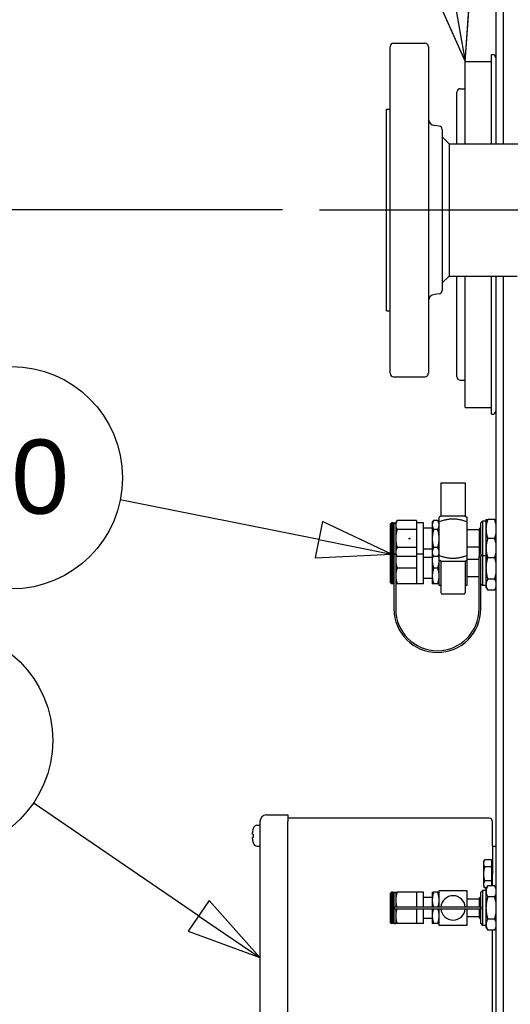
# Paper-space layout 'SHEET_3' of a CAD drawing. Header units: inches. Extents: x 3 to 360, y 8 to 227.
# Tile 92 of 117: x 181 to 190, y 177 to 195. Entities that reach past the tile are written whole.
import ezdxf

# ---------------------------------------------------------------- set-up
doc = ezdxf.new("R2010")
doc.units = ezdxf.units.IN
doc.header["$LTSCALE"] = 10.666667
doc.header["$MEASUREMENT"] = 0
doc.linetypes.add('CHAIN', pattern=[0.7087, 0.4724, -0.0591, 0.1181, -0.0591])
doc.layers.get('0').update_dxf_attribs({"lineweight": 25})
doc.layers.get('DEFPOINTS').update_dxf_attribs({"lineweight": 25})
doc.layers.add('CENTER', color=7, linetype='CHAIN', lineweight=25)
doc.layers.add('DIMEN', color=7, linetype='Continuous', lineweight=25)
doc.styles.add('Current-ANSI', font='arial.ttf')
doc.styles.get("Standard").update_dxf_attribs({"font": 'arial.ttf'})
doc.dimstyles.new('DEFAULT-ANSI', dxfattribs={"dimscale": 10.666667, "dimtxt": 0.125, "dimasz": 0.1875, "dimexe": 0.125, "dimexo": 0.0625, "dimgap": 0.031496, "dimtad": 0, "dimtih": 1, "dimtoh": 1, "dimrnd": 1e-08, "dimzin": 4, "dimdsep": 46, "dimtxsty": 'Standard', "dimblk": 'Filled-1', "dimcen": 0.09, "dimdle": 0.393701, "dimclrd": 256, "dimclre": 256, "dimclrt": 256, "dimadec": 0, "dimazin": 1, "dimtfac": 1.504, "dimtofl": 0, "dimtmove": 0, "dimatfit": 3, "dimldrblk": 'Filled-1', "dimfxl": 1, "dimtolj": 1, "dimtzin": 4, "dimlwd": 25, "dimlwe": 25, "dimarcsym": 0})

# ---------------------------------------------------------------- blocks, each defined once
blk = doc.blocks.new('Filled-1')
at = {"color": 0}
for p, q in [((0, 0), (-1, 0.25)), ((-1, 0.25), (-1, -0.25)), ((-1, 0), (0, 0)), ((-1, -0.25), (0, 0))]:
    blk.add_line(p, q, dxfattribs=at)
at = {"color": 0, "flags": 128}
blk.add_lwpolyline([(-1, -0.25), (0, 0), (-1, 0.25), (-1, -0.25)], dxfattribs=at)
at = {"color": 0}
blk.add_solid([(-1, -0.25), (0, 0), (-1, 0.25), (-1, -0.25)], dxfattribs=at)
blk = doc.blocks.new('*D13')
at = {"layer": 'DEFPOINTS', "color": 0, "linetype": 'Continuous'}
for p in [(171.634, 191.33), (186.829, 191.33), (187.575, 142.407)]:
    blk.add_point(p, dxfattribs=at)
at = {"layer": 'DIMEN', "linetype": 'Continuous', "lineweight": 25}
for p, q in [((186.163, 191.33), (170.301, 191.33)), ((171.634, 189.33), (171.634, 167.885)), ((171.634, 144.407), (171.634, 165.852)), ((186.908, 142.407), (170.301, 142.407))]:
    blk.add_line(p, q, dxfattribs=at)
at = {"layer": 'DIMEN', "linetype": 'Continuous', "lineweight": 25, "xscale": 2, "yscale": 2, "zscale": 2}
for p, rotation in [((171.634, 191.33), 90), ((171.634, 142.407), 270)]:
    blk.add_blockref('Filled-1', p, dxfattribs=dict(at, rotation=rotation))
at = {"layer": 'DIMEN', "linetype": 'Continuous', "lineweight": 25, "insert": (169.365, 167.549), "char_height": 1.3333, "attachment_point": 1}
blk.add_mtext('\\A1;48.92', dxfattribs=at)
blk = doc.blocks.new('Balloon106')
at = {"layer": 'DIMEN', "linetype": 'Continuous', "lineweight": 25}
for p, q in [((17.3115, 16.7471), (17.0322, 16.9375)), ((17.3291, 16.7729), (17.2939, 16.7213)), ((17.4148, 16.6767), (17.3291, 16.7729)), ((17.3115, 16.7471), (17.4148, 16.6767)), ((17.2939, 16.7213), (17.4148, 16.6767))]:
    blk.add_line(p, q, dxfattribs=at)
at = {"layer": 'DIMEN', "linetype": 'Continuous', "lineweight": 25, "flags": 128}
blk.add_lwpolyline([(17.2939, 16.7213), (17.4148, 16.6767), (17.3291, 16.7729), (17.2939, 16.7213)], dxfattribs=at)
at = {"layer": 'DIMEN'}
blk.add_circle((16.8778, 17.0427), 0.1875, dxfattribs=at)
blk.add_solid([(17.2939, 16.7213), (17.4148, 16.6767), (17.3291, 16.7729), (17.2939, 16.7213)], dxfattribs=at)
at = {"layer": 'DIMEN', "insert": (16.8778, 17.0427), "char_height": 0.125, "attachment_point": 5, "style": 'Current-ANSI'}
blk.add_mtext('4', dxfattribs=at)
blk = doc.blocks.new('Balloon166')
at = {"layer": 'DIMEN', "linetype": 'Continuous', "lineweight": 25}
for p, q in [((17.514, 17.3814), (17.1791, 17.4487)), ((17.5202, 17.412), (17.5078, 17.3507)), ((17.6366, 17.3567), (17.5202, 17.412)), ((17.514, 17.3814), (17.6366, 17.3567)), ((17.5078, 17.3507), (17.6366, 17.3567))]:
    blk.add_line(p, q, dxfattribs=at)
at = {"layer": 'DIMEN', "linetype": 'Continuous', "lineweight": 25, "flags": 128}
blk.add_lwpolyline([(17.5078, 17.3507), (17.6366, 17.3567), (17.5202, 17.412), (17.5078, 17.3507)], dxfattribs=at)
at = {"layer": 'DIMEN'}
blk.add_circle((16.9956, 17.4857), 0.1875, dxfattribs=at)
blk.add_solid([(17.5078, 17.3507), (17.6366, 17.3567), (17.5202, 17.412), (17.5078, 17.3507)], dxfattribs=at)
at = {"layer": 'DIMEN', "insert": (16.9956, 17.4867), "char_height": 0.125, "attachment_point": 5, "style": 'Current-ANSI'}
blk.add_mtext('50', dxfattribs=at)
blk = doc.blocks.new('Balloon167')
at = {"layer": 'DIMEN', "linetype": 'Continuous', "lineweight": 25}
for p, q in [((17.6773, 18.657), (17.5556, 18.7527)), ((17.7392, 18.3105), (17.6773, 18.657)), ((17.77, 18.316), (17.7085, 18.305)), ((17.7392, 18.3105), (17.7612, 18.1875)), ((17.7612, 18.1875), (17.77, 18.316)), ((17.7085, 18.305), (17.7612, 18.1875))]:
    blk.add_line(p, q, dxfattribs=at)
at = {"layer": 'DIMEN', "linetype": 'Continuous', "lineweight": 25, "flags": 128}
blk.add_lwpolyline([(17.7085, 18.305), (17.7612, 18.1875), (17.77, 18.316), (17.7085, 18.305)], dxfattribs=at)
at = {"layer": 'DIMEN'}
blk.add_circle((17.4085, 18.8682), 0.1875, dxfattribs=at)
blk.add_solid([(17.7085, 18.305), (17.7612, 18.1875), (17.77, 18.316), (17.7085, 18.305)], dxfattribs=at)
at = {"layer": 'DIMEN', "insert": (17.4085, 18.8693), "char_height": 0.125, "attachment_point": 5, "style": 'Current-ANSI'}
blk.add_mtext('51', dxfattribs=at)

psp = doc.layouts.new('SHEET_3')

# ---------------------------------------------------------------- linework, layer by layer
for p, q in [((190.003, 196.14), (190.003, 192.517)), ((190.138, 192.517), (190.138, 196.14)), ((190.138, 192.517), (190.138, 196.14)), ((188.1, 188.392), (188.1, 194.267)), ((188.163, 194.33), (188.725, 194.33)), ((188.788, 194.267), (188.788, 188.392)), ((189.923, 192.517), (189.923, 194.125)), ((189.923, 194.125), (189.943, 194.125)), ((189.453, 192.517), (189.453, 194)), ((189.453, 194), (189.923, 194)), ((189.303, 192.517), (189.303, 193.45)), ((189.363, 193.51), (189.453, 193.51)), ((188.038, 189.517), (188.038, 193.142)), ((188.038, 193.142), (188.1, 193.142)), ((188.983, 192.837), (188.897, 192.847)), ((189.038, 192.775), (189.038, 189.884)), ((189.163, 192.517), (189.038, 192.642)), ((189.163, 192.517), (191.95, 192.517)), ((189.163, 192.517), (189.163, 191.33)), ((189.163, 191.33), (189.163, 190.142)), ((189.163, 190.142), (189.038, 190.017)), ((189.163, 190.142), (190.388, 190.142)), ((189.303, 188.33), (189.303, 190.142)), ((189.453, 187.78), (189.453, 190.142)), ((189.923, 187.655), (189.923, 190.142)), ((190.003, 190.142), (190.003, 172.64)), ((190.138, 172.539), (190.138, 190.142)), ((190.138, 172.64), (190.138, 190.142)), ((188.983, 189.822), (188.897, 189.812)), ((188.038, 189.517), (188.1, 189.517)), ((188.163, 188.33), (188.725, 188.33)), ((189.363, 188.27), (189.453, 188.27)), ((189.453, 187.78), (189.923, 187.78)), ((189.923, 187.655), (189.943, 187.655)), ((189.014, 186.42), (189.451, 186.42)), ((189.014, 186.42), (189.014, 185.826)), ((189.451, 186.42), (189.451, 185.826)), ((188.201, 185.701), (188.226, 185.744)), ((188.576, 185.744), (188.226, 185.744)), ((188.576, 185.744), (188.576, 185.663)), ((188.858, 185.701), (188.883, 185.744)), ((188.957, 185.744), (188.883, 185.744)), ((188.983, 185.701), (188.957, 185.744)), ((189.014, 185.826), (188.983, 185.808)), ((189.451, 185.826), (189.014, 185.826)), ((189.451, 185.826), (189.483, 185.808)), ((189.825, 185.763), (189.825, 185.592)), ((189.982, 185.763), (189.856, 185.763)), ((188.108, 185.685), (188.123, 185.701)), ((188.108, 185.154), (188.108, 185.685)), ((188.123, 185.701), (188.123, 185.138)), ((188.154, 185.701), (188.123, 185.701)), ((188.154, 185.138), (188.154, 185.701)), ((188.17, 185.685), (188.154, 185.701)), ((188.17, 185.685), (188.17, 185.154)), ((188.201, 185.701), (188.201, 185.663)), ((188.201, 185.663), (188.201, 185.42)), ((188.576, 185.582), (188.226, 185.582)), ((188.701, 185.701), (188.576, 185.701)), ((188.576, 185.663), (188.576, 185.582)), ((188.576, 185.582), (188.576, 185.42)), ((188.701, 185.138), (188.701, 185.701)), ((188.858, 185.607), (188.701, 185.607)), ((188.858, 185.701), (188.858, 185.663)), ((188.858, 185.663), (188.858, 185.42)), ((188.957, 185.582), (188.883, 185.582)), ((188.983, 185.118), (188.983, 185.721)), ((189.483, 185.721), (189.483, 185.118)), ((189.701, 185.576), (189.483, 185.576)), ((189.701, 185.592), (189.701, 185.329)), ((189.733, 185.701), (189.764, 185.732)), ((189.733, 185.14), (189.733, 185.701)), ((189.764, 185.732), (189.764, 185.107)), ((189.825, 185.732), (189.764, 185.732)), ((189.825, 185.592), (189.825, 185.248)), ((188.201, 185.42), (188.201, 185.176)), ((188.576, 185.42), (188.576, 185.257)), ((188.858, 185.42), (188.858, 185.176)), ((189.982, 185.42), (189.856, 185.42)), ((188.576, 185.257), (188.226, 185.257)), ((188.576, 185.257), (188.576, 185.176)), ((188.858, 185.232), (188.701, 185.232)), ((188.957, 185.257), (188.883, 185.257)), ((189.701, 185.263), (189.483, 185.263)), ((189.701, 185.329), (189.701, 185.095)), ((189.825, 185.248), (189.825, 185.076)), ((188.108, 184.624), (188.108, 185.154)), ((188.108, 185.154), (188.123, 185.138)), ((188.123, 185.138), (188.123, 184.608)), ((188.154, 185.138), (188.123, 185.138)), ((188.17, 185.154), (188.154, 185.138)), ((188.154, 184.608), (188.154, 185.138)), ((188.17, 185.154), (188.17, 184.154)), ((188.201, 185.176), (188.201, 185.138)), ((188.201, 185.138), (188.201, 184.154)), ((188.201, 185.138), (188.226, 185.095)), ((188.576, 185.095), (188.226, 185.095)), ((188.576, 185.176), (188.576, 185.095)), ((188.701, 185.138), (188.576, 185.138)), ((188.576, 185.095), (188.576, 185.03)), ((188.576, 185.03), (188.576, 184.89)), ((188.701, 184.608), (188.701, 185.138)), ((188.858, 185.077), (188.701, 185.077)), ((188.858, 185.176), (188.858, 185.138)), ((188.858, 185.138), (188.858, 185.03)), ((188.858, 185.138), (188.883, 185.095)), ((188.858, 185.03), (188.858, 184.749)), ((188.957, 185.095), (188.883, 185.095)), ((188.983, 185.138), (188.957, 185.095)), ((189.014, 185.013), (188.983, 185.031)), ((189.451, 185.013), (189.483, 185.031)), ((189.701, 185.046), (189.483, 185.046)), ((189.701, 184.154), (189.701, 185.095)), ((189.733, 185.14), (189.733, 185.095)), ((189.733, 185.138), (189.764, 185.107)), ((189.733, 184.154), (189.733, 185.095)), ((189.764, 185.107), (189.764, 184.577)), ((189.825, 185.107), (189.764, 185.107)), ((189.825, 185.076), (189.825, 184.89)), ((189.982, 185.076), (189.856, 185.076)), ((188.576, 184.89), (188.226, 184.89)), ((188.576, 184.89), (188.576, 184.749)), ((188.957, 184.89), (188.883, 184.89)), ((189.014, 185.013), (189.451, 185.013)), ((189.014, 185.013), (189.014, 184.451)), ((189.451, 185.013), (189.451, 184.451)), ((189.825, 184.89), (189.825, 184.592)), ((188.576, 184.749), (188.576, 184.608)), ((188.858, 184.702), (188.701, 184.702)), ((188.858, 184.749), (188.858, 184.608)), ((189.701, 184.733), (189.483, 184.733)), ((189.982, 184.691), (189.856, 184.691)), ((188.108, 184.624), (188.123, 184.608)), ((188.154, 184.608), (188.123, 184.608)), ((188.17, 184.624), (188.154, 184.608)), ((188.576, 184.608), (188.226, 184.608)), ((188.701, 184.608), (188.576, 184.608)), ((188.957, 184.608), (188.883, 184.608)), ((189.733, 184.608), (189.764, 184.577)), ((189.825, 184.577), (189.764, 184.577)), ((189.825, 184.592), (189.825, 184.546)), ((189.825, 184.546), (189.856, 184.493)), ((190.003, 184.529), (189.982, 184.493)), ((189.42, 184.42), (189.045, 184.42)), ((189.982, 184.493), (189.856, 184.493)), ((185.878, 180.45), (186.258, 180.45)), ((186.258, 180.45), (186.258, 180.33)), ((185.702, 180.264), (185.758, 180.264)), ((185.758, 180.33), (185.758, 174.45)), ((189.883, 180.39), (186.258, 180.39)), ((186.258, 174.45), (186.258, 180.33)), ((189.943, 179.89), (189.943, 180.33)), ((185.626, 180.107), (185.626, 180.136)), ((185.626, 180.018), (185.626, 180.047)), ((185.702, 179.891), (185.758, 179.891)), ((189.943, 179.89), (190.003, 179.89)), ((189.943, 179.89), (189.943, 179.39)), ((189.78, 179.609), (189.8, 179.643)), ((189.78, 179.609), (189.78, 179.579)), ((189.78, 179.579), (189.78, 179.39)), ((189.927, 179.643), (189.8, 179.643)), ((189.927, 179.643), (189.927, 179.579)), ((189.927, 179.609), (189.943, 179.609)), ((189.927, 179.579), (189.927, 179.516)), ((189.78, 179.39), (189.78, 179.2)), ((189.927, 179.516), (189.8, 179.516)), ((189.927, 179.516), (189.927, 179.39)), ((189.927, 179.39), (189.927, 179.263)), ((189.943, 179.175), (189.943, 179.39)), ((189.78, 179.2), (189.78, 179.171)), ((189.927, 179.263), (189.8, 179.263)), ((189.927, 179.263), (189.927, 179.2)), ((189.927, 179.2), (189.927, 179.175)), ((188.108, 179.043), (188.123, 179.059)), ((188.108, 178.512), (188.108, 179.043)), ((188.123, 179.059), (188.123, 178.496)), ((188.154, 179.059), (188.123, 179.059)), ((188.154, 178.496), (188.154, 179.059)), ((188.17, 179.043), (188.154, 179.059)), ((188.17, 179.043), (188.17, 178.512)), ((188.201, 179.059), (188.201, 178.918)), ((188.576, 179.059), (188.226, 179.059)), ((188.576, 179.059), (188.576, 178.918)), ((188.701, 179.059), (188.576, 179.059)), ((188.701, 178.793), (188.701, 179.059)), ((188.858, 179.059), (188.858, 178.918)), ((188.957, 179.059), (188.883, 179.059)), ((189.733, 179.059), (189.764, 179.09)), ((189.733, 178.805), (189.733, 179.059)), ((189.764, 179.09), (189.764, 178.465)), ((189.825, 179.09), (189.764, 179.09)), ((189.78, 179.171), (189.8, 179.137)), ((189.834, 179.137), (189.8, 179.137)), ((189.825, 179.121), (189.856, 179.175)), ((189.825, 179.121), (189.825, 179.075)), ((189.825, 179.075), (189.825, 178.778)), ((189.982, 179.175), (189.856, 179.175)), ((190.003, 179.138), (189.982, 179.175)), ((188.201, 178.918), (188.201, 178.793)), ((188.576, 178.918), (188.576, 178.793)), ((188.858, 178.965), (188.701, 178.965)), ((188.858, 178.918), (188.858, 178.793)), ((189.701, 178.934), (189.483, 178.934)), ((189.701, 178.95), (189.701, 178.923)), ((189.701, 178.923), (189.701, 178.793)), ((189.982, 178.976), (189.856, 178.976)), ((189.717, 178.793), (188.186, 178.793)), ((188.186, 178.762), (189.717, 178.762)), ((188.201, 178.762), (188.201, 178.637)), ((188.576, 178.762), (188.576, 178.637)), ((188.701, 178.496), (188.701, 178.762)), ((188.858, 178.762), (188.858, 178.637)), ((189.701, 178.762), (189.701, 178.632)), ((189.733, 178.805), (189.733, 178.778)), ((189.733, 178.778), (189.733, 178.75)), ((189.733, 178.496), (189.733, 178.75)), ((189.825, 178.778), (189.825, 178.48)), ((188.108, 178.512), (188.123, 178.496)), ((188.154, 178.496), (188.123, 178.496)), ((188.17, 178.512), (188.154, 178.496)), ((188.201, 178.637), (188.201, 178.496)), ((188.576, 178.496), (188.226, 178.496)), ((188.576, 178.637), (188.576, 178.496)), ((188.701, 178.496), (188.576, 178.496)), ((188.858, 178.59), (188.701, 178.59)), ((188.858, 178.637), (188.858, 178.496)), ((188.957, 178.496), (188.883, 178.496)), ((189.701, 178.621), (189.483, 178.621)), ((189.701, 178.632), (189.701, 178.606)), ((189.733, 178.496), (189.764, 178.465)), ((189.825, 178.48), (189.825, 178.434)), ((189.982, 178.579), (189.856, 178.579)), ((189.825, 178.465), (189.764, 178.465)), ((189.825, 178.434), (189.856, 178.381)), ((189.982, 178.381), (189.856, 178.381)), ((189.943, 175.39), (189.943, 178.381)), ((190.003, 178.417), (189.982, 178.381))]:
    psp.add_line(p, q)
psp.add_circle((188.451, 185.42), 0.00781)
for centre, radius, start, end in [((188.163, 194.267), 0.0625, 90, 180), ((188.725, 194.267), 0.0625, 0, 90), ((189.943, 194.065), 0.06, 0, 90), ((189.363, 193.45), 0.06, 90, 180), ((188.913, 192.971), 0.125, 180, 263), ((188.975, 192.775), 0.0625, 0, 83), ((188.913, 189.688), 0.125, 97, 180), ((188.975, 189.884), 0.0625, 277, 0), ((188.163, 188.392), 0.0625, 180, 270), ((188.725, 188.392), 0.0625, 270, 0), ((189.363, 188.33), 0.06, 180, 270), ((189.943, 187.715), 0.06, 270, 0), ((188.186, 185.685), 0.0156, 0, 180), ((189.717, 185.592), 0.0156, 0, 180), ((189.045, 184.451), 0.0312, 180, 270), ((189.42, 184.451), 0.0312, 270, 0), ((188.951, 184.154), 0.781, 180, 0), ((188.951, 184.154), 0.75, 180, 0), ((185.878, 180.33), 0.12, 90, 180), ((185.702, 180.203), 0.061, 90, 151.9579), ((189.883, 180.33), 0.06, 0, 90), ((185.813, 180.144), 0.186, 151.9579, 161.0596), ((185.813, 180.011), 0.186, 198.9404, 208.0421), ((185.702, 179.952), 0.061, 208.0421, 270), ((188.186, 179.043), 0.0156, 0, 180), ((189.233, 178.778), 0.219, 4.096, 175.904), ((189.717, 178.95), 0.0156, 0, 180), ((188.186, 178.778), 0.0156, 90, 270), ((189.233, 178.778), 0.219, 184.096, 355.904), ((189.717, 178.778), 0.0156, 270, 90), ((188.186, 178.512), 0.0156, 180, 0), ((189.717, 178.606), 0.0156, 180, 0)]:
    psp.add_arc(centre, radius, start, end)
psp.add_ellipse((189.717, 185.095), major_axis=(0.0156, 0), ratio=0.286857, start_param=3.141593, end_param=6.283185)
for points, weights in [([(188.226, 185.744), (188.201, 185.701), (188.201, 185.663)], [1, 1.0379548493, 1]), ([(188.883, 185.744), (188.858, 185.701), (188.858, 185.663)], [1, 1.0379548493, 1]), ([(188.983, 185.663), (188.983, 185.701), (188.957, 185.744)], [1, 1.0379548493, 1]), ([(188.983, 185.721), (188.983, 185.808), (188.983, 185.808)], [1, 1.30039052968, 1.30039052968]), ([(189.483, 185.721), (189.233, 185.811), (188.983, 185.721)], [1, 1.28062484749, 1]), ([(189.483, 185.808), (189.483, 185.808), (189.483, 185.721)], [1.30039052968, 1.30039052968, 1]), ([(189.825, 185.763), (189.825, 185.763), (189.856, 185.763)], [1, 1.0379548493, 1]), ([(189.856, 185.763), (189.825, 185.671), (189.825, 185.592)], [1, 1.0379548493, 1]), ([(190.003, 185.685), (189.996, 185.722), (189.982, 185.763)], [1.01869096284, 1.01664583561, 1]), ([(189.982, 185.763), (189.996, 185.763), (190.003, 185.763)], [1, 1.01664583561, 1.01869096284]), ([(188.201, 185.663), (188.201, 185.626), (188.226, 185.582)], [1, 1.0379548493, 1]), ([(188.226, 185.582), (188.201, 185.495), (188.201, 185.42)], [1, 1.0379548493, 1]), ([(188.858, 185.663), (188.858, 185.626), (188.883, 185.582)], [1, 1.0379548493, 1]), ([(188.883, 185.582), (188.858, 185.495), (188.858, 185.42)], [1, 1.0379548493, 1]), ([(188.957, 185.582), (188.983, 185.626), (188.983, 185.663)], [1, 1.0379548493, 1]), ([(188.983, 185.42), (188.983, 185.495), (188.957, 185.582)], [1, 1.0379548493, 1]), ([(189.825, 185.592), (189.825, 185.512), (189.856, 185.42)], [1, 1.0379548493, 1]), ([(188.201, 185.42), (188.201, 185.344), (188.226, 185.257)], [1, 1.0379548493, 1]), ([(188.858, 185.42), (188.858, 185.344), (188.883, 185.257)], [1, 1.0379548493, 1]), ([(188.957, 185.257), (188.983, 185.344), (188.983, 185.42)], [1, 1.0379548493, 1]), ([(189.856, 185.42), (189.825, 185.328), (189.825, 185.248)], [1, 1.0379548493, 1]), ([(189.982, 185.42), (189.996, 185.461), (190.003, 185.498)], [1, 1.01664583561, 1.01869096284]), ([(190.003, 185.341), (189.996, 185.378), (189.982, 185.42)], [1.01869096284, 1.01664583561, 1]), ([(188.226, 185.257), (188.201, 185.214), (188.201, 185.176)], [1, 1.0379548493, 1]), ([(188.883, 185.257), (188.858, 185.214), (188.858, 185.176)], [1, 1.0379548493, 1]), ([(188.983, 185.176), (188.983, 185.214), (188.957, 185.257)], [1, 1.0379548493, 1]), ([(189.825, 185.248), (189.825, 185.168), (189.856, 185.076)], [1, 1.0379548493, 1]), ([(188.201, 185.176), (188.201, 185.138), (188.226, 185.095)], [1, 1.0379548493, 1]), ([(188.212, 185.12), (188.201, 185.074), (188.201, 185.03)], [1.01711081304, 1.02492918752, 1]), ([(188.201, 185.03), (188.201, 184.965), (188.226, 184.89)], [1, 1.0379548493, 1]), ([(188.858, 185.176), (188.858, 185.138), (188.883, 185.095)], [1, 1.0379548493, 1]), ([(188.868, 185.12), (188.858, 185.074), (188.858, 185.03)], [1.01711081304, 1.02492918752, 1]), ([(188.858, 185.03), (188.858, 184.965), (188.883, 184.89)], [1, 1.0379548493, 1]), ([(188.957, 185.095), (188.983, 185.138), (188.983, 185.176)], [1, 1.0379548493, 1]), ([(188.957, 184.89), (188.983, 184.965), (188.983, 185.03)], [1, 1.0379548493, 1]), ([(188.983, 185.03), (188.983, 185.074), (188.972, 185.12)], [1, 1.02492918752, 1.01711081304]), ([(188.983, 185.031), (188.983, 185.031), (188.983, 185.118)], [1.30039052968, 1.30039052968, 1]), ([(188.983, 185.118), (189.233, 185.028), (189.483, 185.118)], [1, 1.28062484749, 1]), ([(188.983, 184.577), (188.983, 184.842), (188.983, 185.031)], [1, 1.46529251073, 1.20986616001]), ([(189.483, 185.118), (189.483, 185.031), (189.483, 185.031)], [1, 1.30039052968, 1.30039052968]), ([(189.483, 185.031), (189.483, 184.842), (189.483, 184.577)], [1.20986616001, 1.46529251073, 1]), ([(189.852, 185.076), (189.825, 184.977), (189.825, 184.89)], [1.00400331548, 1.03583476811, 1]), ([(189.856, 185.076), (189.825, 185.076), (189.825, 185.076)], [1, 1.0379548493, 1]), ([(189.982, 185.076), (189.996, 185.117), (190.003, 185.155)], [1, 1.01664583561, 1.01869096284]), ([(190.003, 185.076), (189.996, 185.076), (189.982, 185.076)], [1.01869096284, 1.01664583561, 1]), ([(190.003, 184.997), (189.997, 185.035), (189.985, 185.076)], [1.01869096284, 1.01690631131, 1.00400331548]), ([(188.226, 184.89), (188.201, 184.814), (188.201, 184.749)], [1, 1.0379548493, 1]), ([(188.883, 184.89), (188.858, 184.814), (188.858, 184.749)], [1, 1.0379548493, 1]), ([(188.983, 184.749), (188.983, 184.814), (188.957, 184.89)], [1, 1.0379548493, 1]), ([(189.825, 184.89), (189.825, 184.798), (189.856, 184.691)], [1, 1.0379548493, 1]), ([(188.201, 184.749), (188.201, 184.684), (188.226, 184.608)], [1, 1.0379548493, 1]), ([(188.858, 184.749), (188.858, 184.684), (188.883, 184.608)], [1, 1.0379548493, 1]), ([(188.957, 184.608), (188.983, 184.684), (188.983, 184.749)], [1, 1.0379548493, 1]), ([(189.856, 184.691), (189.825, 184.638), (189.825, 184.592)], [1, 1.0379548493, 1]), ([(189.982, 184.691), (189.996, 184.739), (190.003, 184.782)], [1, 1.01664583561, 1.01869096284]), ([(190.003, 184.646), (189.996, 184.667), (189.982, 184.691)], [1.01869096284, 1.01664583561, 1]), ([(188.226, 184.608), (188.201, 184.608), (188.201, 184.608)], [1, 1.0379548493, 1]), ([(188.883, 184.608), (188.858, 184.608), (188.858, 184.608)], [1, 1.0379548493, 1]), ([(188.983, 184.608), (188.983, 184.608), (188.957, 184.608)], [1, 1.0379548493, 1]), ([(189.014, 184.577), (188.999, 184.577), (188.983, 184.577)], [1.02700521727, 1.01422353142, 1]), ([(189.483, 184.577), (189.467, 184.577), (189.451, 184.577)], [1, 1.01422353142, 1.02700521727]), ([(189.825, 184.592), (189.825, 184.546), (189.856, 184.493)], [1, 1.0379548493, 1]), ([(189.982, 184.493), (189.996, 184.517), (190.003, 184.538)], [1, 1.01664583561, 1.01869096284]), ([(189.8, 179.643), (189.78, 179.609), (189.78, 179.579)], [1, 1.0379548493, 1]), ([(189.78, 179.579), (189.78, 179.55), (189.8, 179.516)], [1, 1.0379548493, 1]), ([(189.8, 179.516), (189.78, 179.448), (189.78, 179.39)], [1, 1.0379548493, 1]), ([(189.78, 179.39), (189.78, 179.331), (189.8, 179.263)], [1, 1.0379548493, 1]), ([(189.8, 179.263), (189.78, 179.229), (189.78, 179.2)], [1, 1.0379548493, 1]), ([(189.78, 179.2), (189.78, 179.171), (189.8, 179.137)], [1, 1.0379548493, 1]), ([(188.201, 179.059), (188.201, 179.059), (188.226, 179.059)], [1, 1.0379548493, 1]), ([(188.226, 179.059), (188.201, 178.984), (188.201, 178.918)], [1, 1.0379548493, 1]), ([(188.883, 179.059), (188.858, 178.984), (188.858, 178.918)], [1, 1.0379548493, 1]), ([(188.858, 179.059), (188.858, 179.059), (188.883, 179.059)], [1, 1.0379548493, 1]), ([(188.957, 179.059), (188.983, 179.059), (188.983, 179.059)], [1, 1.0379548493, 1]), ([(188.983, 178.918), (188.983, 178.984), (188.957, 179.059)], [1, 1.0379548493, 1]), ([(188.983, 178.793), (188.983, 178.908), (188.983, 179.09)], [1.29912309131, 1.280878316, 1]), ([(188.983, 179.09), (189.233, 179.09), (189.483, 179.09)], [1, 1.28062484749, 1]), ([(189.483, 179.09), (189.483, 178.908), (189.483, 178.793)], [1, 1.280878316, 1.29912309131]), ([(189.856, 179.175), (189.825, 179.121), (189.825, 179.075)], [1, 1.0379548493, 1]), ([(189.825, 179.075), (189.825, 179.029), (189.856, 178.976)], [1, 1.0379548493, 1]), ([(190.003, 179.129), (189.996, 179.151), (189.982, 179.175)], [1.01869096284, 1.01664583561, 1]), ([(189.982, 178.976), (189.996, 179), (190.003, 179.022)], [1, 1.01664583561, 1.01869096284]), ([(188.201, 178.918), (188.201, 178.859), (188.221, 178.793)], [1, 1.03409813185, 1.00692964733]), ([(188.858, 178.918), (188.858, 178.859), (188.878, 178.793)], [1, 1.03409813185, 1.00692964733]), ([(188.962, 178.793), (188.983, 178.859), (188.983, 178.918)], [1.00692964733, 1.03409813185, 1]), ([(189.856, 178.976), (189.825, 178.87), (189.825, 178.778)], [1, 1.0379548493, 1]), ([(190.003, 178.885), (189.996, 178.929), (189.982, 178.976)], [1.01869096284, 1.01664583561, 1]), ([(188.221, 178.762), (188.201, 178.696), (188.201, 178.637)], [1.00692964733, 1.03409813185, 1]), ([(188.878, 178.762), (188.858, 178.696), (188.858, 178.637)], [1.00692964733, 1.03409813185, 1]), ([(188.983, 178.637), (188.983, 178.696), (188.962, 178.762)], [1, 1.03409813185, 1.00692964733]), ([(188.983, 178.465), (188.983, 178.648), (188.983, 178.762)], [1, 1.280878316, 1.29912309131]), ([(189.483, 178.762), (189.483, 178.648), (189.483, 178.465)], [1.29912309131, 1.280878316, 1]), ([(189.825, 178.778), (189.825, 178.686), (189.856, 178.579)], [1, 1.0379548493, 1]), ([(189.982, 178.579), (189.996, 178.627), (190.003, 178.67)], [1, 1.01664583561, 1.01869096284]), ([(188.201, 178.637), (188.201, 178.572), (188.226, 178.496)], [1, 1.0379548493, 1]), ([(188.226, 178.496), (188.201, 178.496), (188.201, 178.496)], [1, 1.0379548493, 1]), ([(188.858, 178.637), (188.858, 178.572), (188.883, 178.496)], [1, 1.0379548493, 1]), ([(188.883, 178.496), (188.858, 178.496), (188.858, 178.496)], [1, 1.0379548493, 1]), ([(188.957, 178.496), (188.983, 178.572), (188.983, 178.637)], [1, 1.0379548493, 1]), ([(188.983, 178.496), (188.983, 178.496), (188.957, 178.496)], [1, 1.0379548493, 1]), ([(189.856, 178.579), (189.825, 178.526), (189.825, 178.48)], [1, 1.0379548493, 1]), ([(189.825, 178.48), (189.825, 178.434), (189.856, 178.381)], [1, 1.0379548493, 1]), ([(190.003, 178.534), (189.996, 178.555), (189.982, 178.579)], [1.01869096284, 1.01664583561, 1]), ([(189.483, 178.465), (189.233, 178.465), (188.983, 178.465)], [1, 1.28062484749, 1]), ([(189.982, 178.381), (189.996, 178.405), (190.003, 178.426)], [1, 1.01664583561, 1.01869096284])]:
    psp.add_rational_spline(points, weights, degree=2)
for points, knots in [([(188.17, 185.154), (188.17, 185.154), (188.17, 185.154), (188.17, 185.151), (188.171, 185.149), (188.173, 185.145), (188.174, 185.144), (188.177, 185.141), (188.178, 185.14), (188.181, 185.139), (188.182, 185.139), (188.184, 185.139), (188.185, 185.139), (188.186, 185.139), (188.187, 185.139), (188.189, 185.139), (188.19, 185.139), (188.193, 185.14), (188.195, 185.141), (188.198, 185.144), (188.199, 185.145), (188.201, 185.149), (188.201, 185.151), (188.201, 185.154), (188.201, 185.154), (188.201, 185.154)], [-0.156735, -0.156735, -0.156735, -0.156735, -0.1563552, -0.1563552, -0.1295569, -0.1295569, -0.1124854, -0.1124854, -0.0953755, -0.0953755, -0.0850308, -0.0850308, -0.0781776, -0.0781776, -0.0713244, -0.0713244, -0.0609797, -0.0609797, -0.0438698, -0.0438698, -0.0267983, -0.0267983, 0, 0, 0.0003798, 0.0003798, 0.0003798, 0.0003798]), ([(185.637, 180.203), (185.634, 180.194), (185.632, 180.185), (185.627, 180.162), (185.626, 180.149), (185.626, 180.136)], [-0.3031973, -0.3031973, -0.3031973, -0.3031973, -0.2356694, -0.2356694, -0.1417473, -0.1417473, -0.1417473, -0.1417473]), ([(185.626, 180.107), (185.626, 180.107), (185.627, 180.107), (185.632, 180.107), (185.634, 180.107), (185.637, 180.107)], [0.1417473, 0.1417473, 0.1417473, 0.1417473, 0.2356694, 0.2356694, 0.3031973, 0.3031973, 0.3031973, 0.3031973]), ([(185.637, 180.107), (185.637, 180.097), (185.636, 180.087), (185.636, 180.077), (185.636, 180.067), (185.637, 180.057), (185.637, 180.047)], [-0.073398, -0.073398, -0.073398, -0.073398, 0, 0, 0, 0.073398, 0.073398, 0.073398, 0.073398]), ([(185.637, 180.047), (185.634, 180.047), (185.632, 180.047), (185.627, 180.047), (185.626, 180.047), (185.626, 180.047)], [-0.3031973, -0.3031973, -0.3031973, -0.3031973, -0.2356694, -0.2356694, -0.1417473, -0.1417473, -0.1417473, -0.1417473]), ([(185.626, 180.018), (185.626, 180.005), (185.627, 179.992), (185.632, 179.969), (185.634, 179.96), (185.637, 179.951)], [0.1417473, 0.1417473, 0.1417473, 0.1417473, 0.2356694, 0.2356694, 0.3031973, 0.3031973, 0.3031973, 0.3031973])]:
    psp.add_open_spline(points, degree=3, knots=knots)
for points in [[(185.636, 180.204), (185.636, 180.204), (185.637, 180.204), (185.637, 180.203)], [(185.637, 179.951), (185.637, 179.95), (185.636, 179.95), (185.636, 179.95)]]:
    psp.add_open_spline(points, degree=3)
at = {"layer": 'CENTER', "linetype": 'CHAIN', "ltscale": 1.234655}
psp.add_line((186.829, 191.33), (201.269, 191.33), dxfattribs=at)

# ---------------------------------------------------------------- block references
at = {"layer": 'DIMEN', "xscale": 10.66666666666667, "yscale": 10.66666666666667, "zscale": 10.66666666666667}
for name in ['Balloon167', 'Balloon166', 'Balloon106']:
    psp.add_blockref(name, (0, 0), dxfattribs=at)

# ---------------------------------------------------------------- dimensions: what is measured, and where the dimension line sits
at = {"layer": 'DIMEN', "linetype": 'Continuous', "lineweight": 25}
dim = psp.add_linear_dim(base=(171.634, 191.33), p1=(187.575, 142.407), p2=(186.829, 191.33), angle=90, dimstyle='DEFAULT-ANSI', override={"dimdec": 2, "dimtp": 0, "dimtm": 0, "dimtdec": 2, "dimatfit": 1}, dxfattribs=at)
dim.commit()
dim.dimension.update_dxf_attribs({"geometry": '*D13', "text_midpoint": (171.634, 166.868), "dimtype": 160})

doc.saveas('drawing.dxf')
